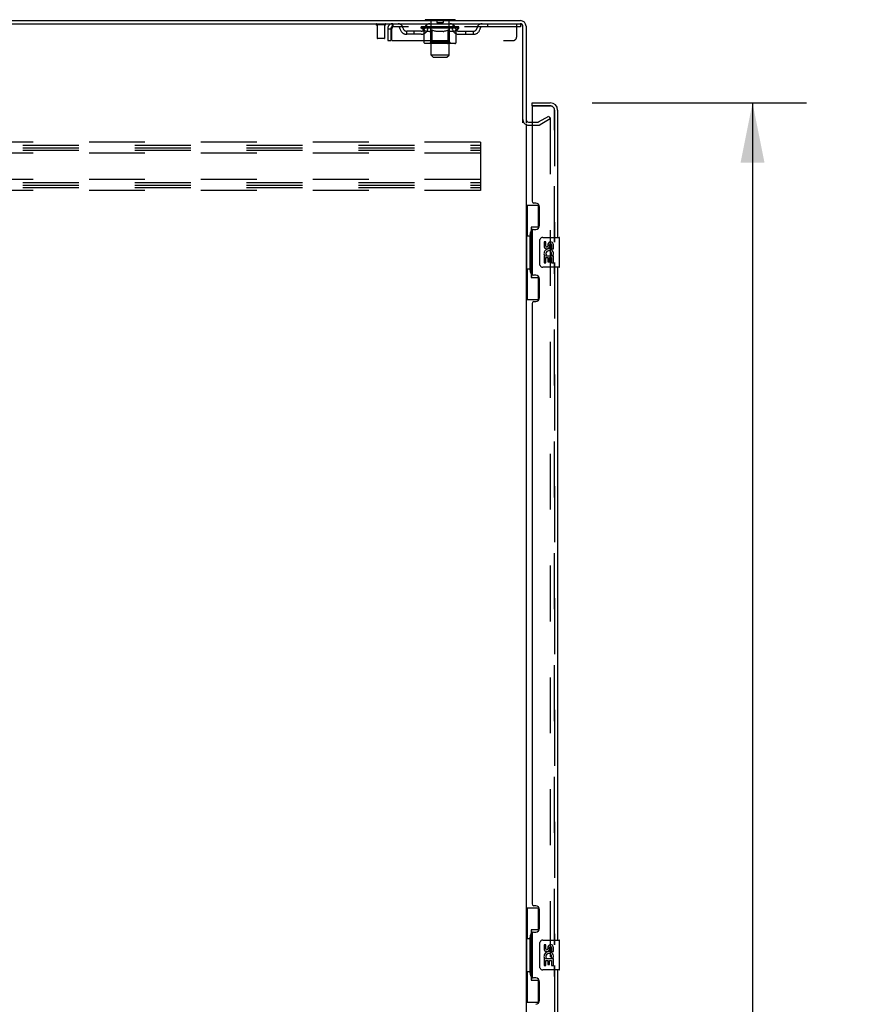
# Model space of a CAD drawing. Header units: inches. Extents: x 0 to 340, y 0 to 220.
# Tile 4 of 30: x 28 to 57, y 125 to 158. Entities that reach past the tile are written whole.
import ezdxf

# ---------------------------------------------------------------- set-up
doc = ezdxf.new("R2010")
doc.units = ezdxf.units.IN
doc.header["$LTSCALE"] = 18.7
doc.header["$MEASUREMENT"] = 0
doc.linetypes.add('HIDDEN', pattern=[0.2, 0.1, -0.1])
doc.layers.get('0').update_dxf_attribs({"linetype": 'CONTINUOUS'})
for name, color, linetype in [('DEFAULT_2', 8, 'HIDDEN'), ('DIMENSIONS', 7, 'CONTINUOUS'), ('MASTER_DOOR_ASSEMBLY', 7, 'CONTINUOUS'), ('SLAVE_DOOR_ASSEMBLY', 7, 'CONTINUOUS')]:
    doc.layers.add(name, color=color, linetype=linetype)
doc.styles.get("Standard").update_dxf_attribs({"font": 'arial.ttf'})
doc.dimstyles.new('DIMSTYLE_1', dxfattribs={"dimtxt": 1.5, "dimasz": 2, "dimexe": 0.09, "dimexo": 0.07, "dimgap": 0.0375, "dimtad": 0, "dimtih": 1, "dimtoh": 1, "dimzin": 4, "dimdsep": 46, "dimtxsty": 'Standard', "dimblk": '_FILLED', "dimblk1": '_FILLED', "dimblk2": '_FILLED', "dimcen": 0.09, "dimadec": 3, "dimazin": 1, "dimtfac": 1, "dimtdec": 3, "dimtofl": 0, "dimtmove": 0, "dimatfit": 3, "dimldrblk": '_FILLED', "dimfxl": 0, "dimtolj": 1, "dimtzin": 4, "dimarcsym": 0})

# ---------------------------------------------------------------- blocks, each defined once
blk = doc.blocks.new('_FILLED')
at = {"color": 0, "linetype": 'ByBlock'}
blk.add_solid([(0, 0), (-1, 0.2), (-1, -0.2)], dxfattribs=at)
blk = doc.blocks.new('*D11')
at = {"layer": 'DIMENSIONS', "color": 2, "linetype": 'Continuous'}
for p, q in [((47.478, 155.538), (54.64, 155.538)), ((52.84, 155.538), (52.84, 118.03)), ((52.84, 75.038), (52.84, 112.78)), ((47.478, 75.038), (54.64, 75.038))]:
    blk.add_line(p, q, dxfattribs=at)
at = {"layer": 'DIMENSIONS', "color": 2, "linetype": 'Continuous', "xscale": 2, "yscale": 2, "zscale": 2}
for p, rotation in [((52.84, 155.538), 90), ((52.84, 75.038), 270)]:
    blk.add_blockref('_FILLED', p, dxfattribs=dict(at, rotation=rotation))
at = {"layer": 'DIMENSIONS', "color": 2, "linetype": 'Continuous', "insert": (52.84, 117.28), "char_height": 1.5, "width": 7.67286, "attachment_point": 2, "line_spacing_factor": 0.9}
blk.add_mtext('80.50\\PDOORS', dxfattribs=at)

msp = doc.modelspace()

# ---------------------------------------------------------------- linework, layer by layer
at = {"color": 3, "linetype": 'Continuous'}
for p, q in [((9.267, 158.184), (45.073, 158.184)), ((9.319, 158.288), (45.078, 158.288)), ((45.163, 154.871), (45.163, 158.094)), ((45.267, 158.099), (45.267, 154.871)), ((45.267, 154.84), (45.267, 75.736)), ((45.352, 154.892), (45.471, 154.892))]:
    msp.add_line(p, q, dxfattribs=at)
at = {"color": 7, "linetype": 'Continuous'}
for p, q in [((41.892, 158.318), (41.892, 158.288)), ((42.892, 158.318), (41.892, 158.318)), ((42.892, 158.318), (42.892, 158.288))]:
    msp.add_line(p, q, dxfattribs=at)
at = {"color": 3, "linetype": 'Continuous'}
for centre, radius, start, end in [((45.073, 158.094), 0.09, 0, 90), ((45.078, 158.099), 0.189, 0, 90), ((45.352, 154.977), 0.085, 180, 270)]:
    msp.add_arc(centre, radius, start, end, dxfattribs=at)
at = {"color": 7, "linetype": 'Continuous'}
msp.add_arc((45.078, 158.099), 0.085, 7.5, 82.5, dxfattribs=at)
at = {"layer": 'DEFAULT_2', "color": 8, "linetype": 'HIDDEN'}
for p, q in [((40.555, 158.141), (40.271, 158.141)), ((40.289, 158.141), (40.289, 157.694)), ((40.537, 158.141), (40.537, 157.694)), ((40.809, 158.184), (40.809, 158.08)), ((45.079, 158.08), (40.809, 158.08)), ((41.759, 158.033), (41.759, 158.08)), ((41.768, 158.073), (41.768, 158.08)), ((41.777, 158.07), (41.777, 158.074)), ((41.777, 158.07), (43.007, 158.07)), ((41.786, 158.07), (41.786, 158.074)), ((41.787, 158.07), (41.787, 158.074)), ((41.797, 158.073), (41.797, 158.08)), ((41.813, 158.07), (41.813, 158.074)), ((41.815, 158.07), (41.815, 158.074)), ((41.844, 158.073), (41.844, 158.08)), ((41.858, 158.07), (41.858, 158.074)), ((41.861, 158.07), (41.861, 158.074)), ((42.065, 158.073), (41.864, 158.073)), ((41.907, 158.073), (41.907, 158.08)), ((41.908, 158.07), (41.908, 158.073)), ((41.909, 158.07), (41.909, 158.073)), ((41.912, 158.07), (41.912, 158.073)), ((41.919, 158.07), (41.919, 158.074)), ((41.919, 158.07), (41.919, 158.073)), ((41.923, 158.07), (41.923, 158.074)), ((41.926, 158.07), (41.926, 158.074)), ((41.93, 158.07), (41.93, 158.073)), ((41.944, 158.07), (41.944, 158.073)), ((41.954, 158.08), (41.954, 158.184)), ((41.963, 158.07), (41.963, 158.076)), ((41.963, 158.07), (41.963, 158.073)), ((41.983, 158.07), (41.983, 158.073)), ((41.985, 158.073), (41.985, 158.08)), ((41.995, 158.07), (41.995, 158.074)), ((41.999, 158.07), (41.999, 158.074)), ((42.008, 158.07), (42.008, 158.073)), ((42.019, 158.07), (42.019, 158.077)), ((42.035, 158.07), (42.035, 158.073)), ((42.038, 158.07), (42.038, 158.073)), ((42.065, 158.07), (42.065, 158.073)), ((42.132, 158.073), (42.07, 158.073)), ((42.072, 158.318), (42.072, 158.288)), ((42.075, 158.073), (42.075, 158.08)), ((42.082, 158.07), (42.082, 158.074)), ((42.087, 158.07), (42.087, 158.074)), ((42.092, 157.137), (42.092, 158.288)), ((42.093, 158.07), (42.093, 158.079)), ((42.097, 158.07), (42.097, 158.073)), ((42.108, 158.07), (42.108, 158.073)), ((42.132, 158.07), (42.132, 158.073)), ((42.207, 158.073), (42.148, 158.073)), ((42.168, 158.07), (42.168, 158.073)), ((42.175, 158.073), (42.175, 158.08)), ((42.179, 158.07), (42.179, 158.074)), ((42.181, 158.07), (42.181, 158.079)), ((42.184, 158.07), (42.184, 158.074)), ((42.192, 158.07), (42.192, 158.074)), ((42.207, 158.07), (42.207, 158.073)), ((42.287, 158.073), (42.233, 158.073)), ((42.246, 158.07), (42.246, 158.073)), ((42.278, 158.073), (42.392, 158.08)), ((42.282, 158.073), (42.282, 158.08)), ((42.283, 158.08), (42.282, 158.08)), ((42.282, 158.07), (42.282, 158.074)), ((42.283, 158.074), (42.283, 158.08)), ((42.286, 158.07), (42.286, 158.074)), ((42.287, 158.308), (42.287, 158.228)), ((42.287, 158.07), (42.287, 158.073)), ((42.288, 158.07), (42.288, 158.074)), ((42.487, 158.218), (42.297, 158.218)), ((42.371, 158.073), (42.323, 158.073)), ((42.328, 158.07), (42.328, 158.073)), ((42.371, 158.07), (42.371, 158.073)), ((42.389, 158.074), (42.389, 158.074)), ((42.389, 158.07), (42.389, 158.074)), ((42.389, 158.07), (42.389, 158.074)), ((42.392, 158.073), (42.392, 158.08)), ((42.392, 158.08), (42.506, 158.073)), ((42.394, 158.07), (42.394, 158.074)), ((42.394, 158.074), (42.395, 158.074)), ((42.395, 158.07), (42.395, 158.074)), ((42.413, 158.07), (42.413, 158.073)), ((42.413, 158.073), (42.461, 158.073)), ((42.455, 158.07), (42.455, 158.073)), ((42.496, 158.07), (42.496, 158.074)), ((42.496, 158.07), (42.496, 158.073)), ((42.496, 158.073), (42.551, 158.073)), ((42.497, 158.308), (42.497, 158.228)), ((42.497, 158.07), (42.497, 158.074)), ((42.501, 158.074), (42.501, 158.08)), ((42.501, 158.08), (42.502, 158.08)), ((42.501, 158.07), (42.501, 158.074)), ((42.502, 158.073), (42.502, 158.08)), ((42.538, 158.07), (42.538, 158.073)), ((42.577, 158.07), (42.577, 158.073)), ((42.577, 158.073), (42.636, 158.073)), ((42.592, 158.07), (42.592, 158.074)), ((42.6, 158.07), (42.6, 158.074)), ((42.602, 158.07), (42.602, 158.079)), ((42.605, 158.07), (42.605, 158.074)), ((42.609, 158.073), (42.609, 158.08)), ((42.616, 158.07), (42.616, 158.073)), ((42.652, 158.07), (42.652, 158.073)), ((42.652, 158.073), (42.714, 158.073)), ((42.676, 158.07), (42.676, 158.073)), ((42.687, 158.07), (42.687, 158.073)), ((42.691, 158.07), (42.691, 158.079)), ((42.692, 157.137), (42.692, 158.288)), ((42.697, 158.07), (42.697, 158.074)), ((42.702, 158.07), (42.702, 158.074)), ((42.709, 158.073), (42.709, 158.08)), ((42.712, 158.318), (42.712, 158.288)), ((42.719, 158.07), (42.719, 158.073)), ((42.719, 158.073), (43.025, 158.073)), ((42.746, 158.07), (42.746, 158.073)), ((42.749, 158.07), (42.749, 158.073)), ((42.765, 158.07), (42.765, 158.077)), ((42.776, 158.07), (42.776, 158.073)), ((42.785, 158.07), (42.785, 158.074)), ((42.789, 158.07), (42.789, 158.074)), ((42.799, 158.073), (42.799, 158.08)), ((42.8, 158.07), (42.8, 158.073)), ((42.821, 158.07), (42.821, 158.076)), ((42.821, 158.07), (42.821, 158.073)), ((42.829, 158.08), (42.829, 158.184)), ((42.839, 158.07), (42.839, 158.073)), ((42.854, 158.07), (42.854, 158.073)), ((42.858, 158.07), (42.858, 158.074)), ((42.861, 158.07), (42.861, 158.074)), ((42.865, 158.07), (42.865, 158.074)), ((42.865, 158.07), (42.865, 158.073)), ((42.872, 158.07), (42.872, 158.073)), ((42.875, 158.07), (42.875, 158.073)), ((42.876, 158.07), (42.876, 158.073)), ((42.877, 158.073), (42.877, 158.08)), ((42.904, 158.077), (43.024, 158.078)), ((42.904, 158.073), (42.904, 158.077)), ((42.923, 158.07), (42.923, 158.074)), ((42.926, 158.07), (42.926, 158.074)), ((42.94, 158.073), (42.94, 158.08)), ((42.969, 158.07), (42.969, 158.074)), ((42.971, 158.07), (42.971, 158.074)), ((42.987, 158.073), (42.987, 158.08)), ((42.997, 158.07), (42.997, 158.074)), ((42.998, 158.07), (42.998, 158.074)), ((43.007, 158.07), (43.007, 158.074)), ((43.016, 158.073), (43.016, 158.08)), ((43.024, 158.073), (43.024, 158.078)), ((43.025, 158.033), (43.025, 158.073)), ((43.979, 158.184), (43.979, 158.08)), ((44.954, 157.747), (44.954, 158.184)), ((45.073, 158.184), (45.079, 158.184)), ((45.079, 158.184), (45.079, 158.08)), ((40.642, 158.017), (40.642, 157.622)), ((40.642, 158.017), (40.746, 158.017)), ((40.746, 158.017), (40.746, 157.622)), ((40.776, 157.622), (40.776, 158.017)), ((41.277, 157.829), (41.277, 157.933)), ((41.76, 157.933), (41.277, 157.933)), ((41.76, 157.829), (41.277, 157.829)), ((41.527, 157.829), (41.527, 157.933)), ((43.025, 158.033), (41.759, 158.033)), ((41.858, 157.964), (41.759, 158.033)), ((41.858, 157.559), (41.858, 157.964)), ((41.858, 157.964), (41.872, 157.954)), ((41.886, 157.946), (41.872, 157.955)), ((41.899, 157.939), (41.886, 157.946)), ((41.913, 157.932), (41.899, 157.939)), ((41.926, 157.926), (41.913, 157.932)), ((41.94, 157.922), (41.926, 157.927)), ((42.043, 157.922), (41.94, 157.922)), ((42.043, 157.922), (42.057, 157.927)), ((42.07, 157.932), (42.057, 157.927)), ((42.084, 157.939), (42.07, 157.932)), ((42.079, 157.562), (42.079, 158.03)), ((42.098, 157.946), (42.084, 157.939)), ((42.112, 157.955), (42.097, 157.946)), ((42.126, 157.964), (42.111, 157.955)), ((42.126, 157.559), (42.126, 157.964)), ((42.126, 157.964), (42.154, 157.955)), ((42.183, 157.946), (42.154, 157.955)), ((42.211, 157.939), (42.182, 157.946)), ((42.238, 157.932), (42.21, 157.939)), ((42.266, 157.926), (42.238, 157.932)), ((42.293, 157.922), (42.265, 157.926)), ((42.491, 157.922), (42.293, 157.922)), ((42.491, 157.922), (42.519, 157.927)), ((42.547, 157.932), (42.519, 157.926)), ((42.575, 157.939), (42.546, 157.932)), ((42.603, 157.947), (42.574, 157.939)), ((42.632, 157.955), (42.603, 157.947)), ((42.661, 157.965), (42.632, 157.955)), ((42.661, 157.559), (42.661, 157.965)), ((42.661, 157.965), (42.676, 157.955)), ((42.69, 157.946), (42.676, 157.955)), ((42.705, 157.939), (42.69, 157.947)), ((42.719, 157.932), (42.704, 157.939)), ((42.705, 157.562), (42.705, 158.03)), ((42.733, 157.926), (42.719, 157.932)), ((42.747, 157.922), (42.733, 157.926)), ((42.841, 157.922), (42.747, 157.922)), ((42.841, 157.922), (42.856, 157.926)), ((42.87, 157.932), (42.855, 157.926)), ((42.884, 157.939), (42.87, 157.932)), ((42.899, 157.947), (42.884, 157.939)), ((42.914, 157.956), (42.899, 157.947)), ((42.928, 157.966), (42.913, 157.956)), ((42.928, 157.966), (43.025, 158.033)), ((42.928, 157.559), (42.928, 157.966)), ((43.024, 157.933), (43.506, 157.933)), ((43.024, 157.829), (43.506, 157.829)), ((43.256, 157.829), (43.256, 157.933)), ((43.506, 157.829), (43.506, 157.933)), ((40.527, 157.684), (40.299, 157.684)), ((40.642, 157.622), (40.746, 157.622)), ((40.776, 157.622), (44.829, 157.622)), ((42.886, 157.522), (41.901, 157.522)), ((42.079, 157.562), (42.039, 157.522)), ((42.705, 157.562), (42.079, 157.562)), ((42.129, 157.539), (42.127, 157.544)), ((42.131, 157.535), (42.129, 157.539)), ((42.137, 157.526), (42.135, 157.529)), ((42.142, 157.523), (42.139, 157.524)), ((42.144, 157.522), (42.142, 157.523)), ((42.147, 157.522), (42.144, 157.522)), ((42.705, 157.562), (42.745, 157.522)), ((42.161, 157.068), (42.092, 157.137)), ((42.692, 157.137), (42.092, 157.137)), ((42.161, 157.068), (42.623, 157.068)), ((42.623, 157.068), (42.692, 157.137)), ((45.688, 154.897), (46.027, 155.093)), ((46.027, 155.093), (46.079, 155.003)), ((45.352, 154.788), (45.671, 154.788)), ((45.471, 154.892), (45.671, 154.892)), ((46.079, 155.003), (45.74, 154.807)), ((46.079, 155.023), (46.079, 75.554)), ((43.746, 154.226), (9.746, 154.226)), ((9.746, 154.122), (43.746, 154.122)), ((43.746, 154.226), (43.746, 152.601)), ((9.746, 154.038), (43.746, 154.038)), ((9.746, 153.955), (43.746, 153.955)), ((43.746, 153.851), (9.746, 153.851)), ((43.746, 152.976), (9.746, 152.976)), ((9.746, 152.872), (43.746, 152.872)), ((9.746, 152.788), (43.746, 152.788)), ((9.746, 152.705), (43.746, 152.705)), ((43.746, 152.601), (9.746, 152.601))]:
    msp.add_line(p, q, dxfattribs=at)
for points in [[(40.809, 158.184), (40.807, 158.183), (40.804, 158.18), (40.802, 158.175), (40.8, 158.168), (40.797, 158.159), (40.795, 158.148), (40.792, 158.135), (40.79, 158.121), (40.788, 158.106), (40.785, 158.09), (40.783, 158.072), (40.781, 158.054), (40.776, 158.017)], [(40.809, 158.08), (40.807, 158.08), (40.804, 158.079), (40.802, 158.077), (40.8, 158.074), (40.797, 158.07), (40.795, 158.066), (40.792, 158.062), (40.79, 158.056), (40.788, 158.051), (40.785, 158.044), (40.783, 158.038), (40.781, 158.031), (40.776, 158.017)], [(41.901, 157.522), (41.896, 157.522), (41.891, 157.523), (41.885, 157.524), (41.881, 157.526), (41.876, 157.529), (41.872, 157.532), (41.868, 157.535), (41.865, 157.539), (41.862, 157.544), (41.86, 157.548), (41.858, 157.554), (41.858, 157.559)], [(42.126, 157.548), (42.126, 157.554), (42.126, 157.559)], [(42.127, 157.544), (42.126, 157.548), (42.126, 157.554), (42.126, 157.559)], [(42.139, 157.524), (42.137, 157.526), (42.135, 157.529), (42.132, 157.532), (42.131, 157.535)], [(42.639, 157.522), (42.642, 157.522), (42.644, 157.523), (42.647, 157.524), (42.649, 157.526), (42.652, 157.529), (42.654, 157.532), (42.656, 157.535), (42.657, 157.539), (42.659, 157.544), (42.66, 157.548), (42.661, 157.554), (42.661, 157.559)], [(42.886, 157.522), (42.891, 157.522), (42.896, 157.523), (42.901, 157.524), (42.906, 157.526), (42.91, 157.529), (42.915, 157.532), (42.918, 157.535), (42.922, 157.539), (42.925, 157.544), (42.927, 157.548), (42.928, 157.554), (42.928, 157.559)], [(46.062, 155.043), (46.061, 155.043), (46.059, 155.042), (46.056, 155.041), (46.054, 155.04)], [(46.065, 155.042), (46.063, 155.043), (46.062, 155.043)], [(46.065, 155.042), (46.067, 155.042), (46.069, 155.041), (46.071, 155.04), (46.073, 155.038), (46.075, 155.036), (46.076, 155.034), (46.077, 155.032), (46.078, 155.03), (46.079, 155.028), (46.079, 155.025), (46.079, 155.023)]]:
    msp.add_lwpolyline(points, dxfattribs=at)
for centre, radius, start, end in [((40.271, 158.163), 0.0215, 90, 270), ((40.555, 158.163), 0.0215, 270, 90), ((40.809, 158.017), 0.167, 90, 180), ((40.809, 158.017), 0.063, 90, 180), ((40.988, 158.017), 0.167, 8.0716, 90), ((40.989, 158.018), 0.0625, 7.9863, 90), ((42.049, 158.017), 0.167, 90, 171.9284), ((42.049, 158.018), 0.0625, 90, 172.0137), ((42.039, 158.03), 0.0398, 0, 90), ((42.062, 158.288), 0.03, 0, 90), ((42.277, 158.308), 0.01, 0, 90), ((42.297, 158.228), 0.01, 180, 270), ((42.487, 158.228), 0.01, 270, 360), ((42.507, 158.308), 0.01, 90, 180), ((42.722, 158.288), 0.03, 90, 180), ((42.745, 158.03), 0.0398, 90, 180), ((42.734, 158.017), 0.167, 8.0716, 90), ((42.735, 158.018), 0.0625, 7.9863, 90), ((43.796, 158.017), 0.167, 90, 171.9284), ((43.795, 158.018), 0.0625, 90, 172.0137), ((41.277, 158.058), 0.229, 187.9863, 270), ((41.277, 158.058), 0.125, 188.0716, 270), ((41.76, 158.058), 0.125, 270, 351.9284), ((41.76, 158.058), 0.229, 270, 352.0137), ((43.024, 158.058), 0.229, 187.9863, 270), ((43.024, 158.058), 0.125, 188.0716, 270), ((43.506, 158.058), 0.125, 270, 351.9284), ((43.506, 158.058), 0.229, 270, 352.0137), ((44.829, 157.747), 0.125, 270, 360), ((40.299, 157.694), 0.01, 180, 270), ((40.527, 157.694), 0.01, 270, 360), ((45.352, 154.977), 0.189, 180, 270), ((45.671, 154.925), 0.033, 270, 300), ((45.671, 154.925), 0.137, 270, 300)]:
    msp.add_arc(centre, radius, start, end, dxfattribs=at)
for centre, major_axis, ratio, start_param, end_param in [((42.392, 158.08), (0.633, 0.007), 0.05963, 2.96643, 3.140963), ((41.739, 158.068), (0.198, 0), 0.060556, 0.430652, 1.470503), ((42.392, 158.08), (0.633, 0), 0.060556, -3.141593, -2.96706), ((41.739, 158.062), (0.198, 0.002), 0.05963, 1.376596, 1.469874), ((42.392, 158.08), (0.633, 0.013), 0.05688, 2.791345, 2.965878), ((41.715, 158.068), (0.198, 0.002), 0.05963, 0.25549, 1.295341), ((41.783, 158.068), (0.198, -0.002), 0.05963, 0.605815, 1.645666), ((42.392, 158.08), (0.633, -0.007), 0.05963, -2.96643, -2.791898), ((41.783, 158.062), (0.198, 0), 0.060556, 1.551758, 1.645036), ((41.715, 158.062), (0.198, 0.004), 0.05688, 1.20151, 1.294789), ((41.784, 158.064), (0.164, 0.002), 0.05963, 1.065228, 1.614276), ((41.764, 158.064), (0.164, 0.003), 0.05688, 0.890143, 1.43919), ((41.822, 158.064), (0.164, 0), 0.060556, 1.240391, 1.789438), ((42.392, 158.08), (0.633, 0.019), 0.052395, 2.616403, 2.790936), ((41.711, 158.068), (0.198, 0.004), 0.05688, 0.080405, 1.120256), ((41.846, 158.068), (0.198, -0.004), 0.05688, 0.7809, 1.820751), ((42.392, 158.08), (0.633, -0.013), 0.05688, -2.791345, -2.616812), ((41.846, 158.062), (0.198, -0.002), 0.05963, 1.72692, 1.820198), ((41.711, 158.062), (0.198, 0.006), 0.052395, 1.026568, 1.119847), ((41.764, 158.064), (0.164, 0.005), 0.052395, 0.715201, 1.264248), ((41.878, 158.064), (0.164, -0.002), 0.05963, 1.415553, 1.9646), ((42.392, 158.08), (0.633, 0.025), 0.046319, 2.441654, 2.616187), ((41.925, 158.068), (0.198, -0.006), 0.052395, 0.955842, 1.995693), ((41.728, 158.068), (0.198, 0.006), 0.052395, -0.094537, 0.945314), ((42.392, 158.08), (0.633, -0.019), 0.052395, -2.616403, -2.44187), ((41.925, 158.062), (0.198, -0.004), 0.05688, 1.902006, 1.995284), ((41.728, 158.062), (0.198, 0.008), 0.046319, 0.851819, 0.945098), ((41.782, 158.064), (0.164, 0.006), 0.046319, 0.540452, 1.089499), ((41.949, 158.064), (0.164, -0.003), 0.05688, 1.590638, 2.139686), ((42.392, 158.08), (0.633, 0.029), 0.038841, 2.267123, 2.441656), ((42.018, 158.068), (0.198, -0.008), 0.046319, 1.130591, 2.170442), ((41.765, 158.068), (0.198, 0.008), 0.046319, -0.269286, 0.770565), ((42.392, 158.08), (0.633, -0.025), 0.046319, -2.441654, -2.267121), ((42.018, 158.062), (0.198, -0.006), 0.052395, 2.076947, 2.170226), ((41.765, 158.062), (0.198, 0.009), 0.038841, 0.677289, 0.770567), ((41.819, 158.064), (0.164, 0.008), 0.038841, 0.365921, 0.914969), ((42.034, 158.064), (0.164, -0.005), 0.052395, 1.76558, 2.314627), ((42.392, 158.08), (0.633, 0.033), 0.030195, 2.09281, 2.267343), ((42.123, 158.068), (0.198, -0.009), 0.038841, 1.305122, 2.344973), ((41.821, 158.068), (0.198, 0.009), 0.038841, -0.443817, 0.596034), ((42.392, 158.08), (0.633, -0.029), 0.038841, -2.267123, -2.092591), ((42.123, 158.062), (0.198, -0.008), 0.046319, 2.251696, 2.344975), ((41.821, 158.062), (0.198, 0.01), 0.030195, 0.502975, 0.596254), ((41.873, 158.064), (0.164, 0.009), 0.030195, 0.191608, 0.740655), ((42.129, 158.064), (0.164, -0.006), 0.046319, 1.940329, 2.489376), ((41.895, 158.068), (0.198, 0.01), 0.030195, -0.61813, 0.421721), ((42.392, 158.08), (0.633, 0.036), 0.020645, 1.918687, 2.09322), ((42.236, 158.068), (0.198, -0.01), 0.030195, 1.479435, 2.519286), ((42.392, 158.08), (0.633, -0.033), 0.030195, -2.09281, -1.918277), ((42.236, 158.062), (0.198, -0.009), 0.038841, 2.426227, 2.519505), ((41.895, 158.062), (0.198, 0.011), 0.020645, 0.328852, 0.422131), ((41.944, 158.064), (0.164, 0.009), 0.020645, 0.017485, 0.566532), ((42.233, 158.064), (0.164, -0.008), 0.038841, 2.11486, 2.663907), ((41.983, 158.068), (0.198, 0.011), 0.020645, -0.792253, 0.247598), ((42.392, 158.08), (0.633, 0.038), 0.010478, 1.744704, 1.919237), ((42.354, 158.068), (0.198, -0.011), 0.020645, 1.653558, 2.693409), ((42.392, 158.08), (0.633, -0.036), 0.020645, -1.918687, -1.744154), ((42.354, 158.062), (0.198, -0.01), 0.030195, 2.60054, 2.693819), ((41.983, 158.062), (0.198, 0.012), 0.010478, 0.154869, 0.248148), ((42.027, 158.064), (0.164, 0.01), 0.010478, 6.126688, 6.675735), ((42.341, 158.064), (0.164, -0.009), 0.030195, 2.289173, 2.83822), ((42.084, 158.068), (0.198, 0.012), 0.010478, -0.966236, -0.000846), ((42.473, 158.068), (0.198, -0.012), 0.010478, 1.827541, 2.867392), ((42.392, 158.08), (0.633, -0.038), 0.010478, -1.744704, -1.570171), ((42.473, 158.062), (0.198, -0.011), 0.020645, 2.774664, 2.867942), ((42.451, 158.064), (0.164, -0.009), 0.020645, 2.463296, 3.012344), ((42.311, 158.068), (0.198, 0.012), 0.010478, 0.274201, 1.314052), ((42.225, 158.064), (0.164, 0.01), 0.010478, -0.000483, 0.504314), ((42.195, 158.062), (0.198, 0.012), 0.010478, 0.099668, 0.192946), ((42.392, 158.08), (0.633, 0.038), 0.010478, -1.571421, -1.396888), ((42.589, 158.062), (0.198, -0.012), 0.010478, 2.948646, 3.041925), ((42.559, 158.064), (0.164, -0.01), 0.010478, 2.637279, 3.142076), ((42.43, 158.068), (0.198, 0.011), 0.020645, 0.448184, 1.488034), ((42.333, 158.064), (0.164, 0.009), 0.020645, 0.129249, 0.678296), ((42.311, 158.062), (0.198, 0.011), 0.020645, 0.273651, 0.366929), ((42.699, 158.068), (0.198, -0.012), 0.010478, -3.140747, -2.175357), ((42.392, 158.08), (0.633, 0.036), 0.020645, -1.397439, -1.222906), ((42.392, 158.08), (0.633, -0.038), 0.010478, 1.222355, 1.396888), ((42.548, 158.068), (0.198, 0.01), 0.030195, 0.622307, 1.662158), ((42.443, 158.064), (0.164, 0.009), 0.030195, 0.303372, 0.852419), ((42.757, 158.064), (0.164, -0.01), 0.010478, 2.749043, 3.29809), ((42.801, 158.068), (0.198, -0.011), 0.020645, 2.893995, 3.933846), ((42.43, 158.062), (0.198, 0.01), 0.030195, 0.447774, 0.541052), ((42.801, 158.062), (0.198, -0.012), 0.010478, 2.893445, 2.986723), ((42.661, 158.068), (0.198, 0.009), 0.038841, 0.79662, 1.836471), ((42.392, 158.08), (0.633, 0.033), 0.030195, -1.223315, -1.048783), ((42.392, 158.08), (0.633, -0.036), 0.020645, 1.048373, 1.222906), ((42.551, 158.064), (0.164, 0.008), 0.038841, 0.477686, 1.026733), ((42.84, 158.064), (0.164, -0.009), 0.020645, 2.57506, 3.124108), ((42.889, 158.068), (0.198, -0.01), 0.030195, 2.719872, 3.759723), ((42.766, 158.068), (0.198, 0.008), 0.046319, 0.971151, 2.011002), ((42.548, 158.062), (0.198, 0.009), 0.038841, 0.622087, 0.715366), ((42.889, 158.062), (0.198, -0.011), 0.020645, 2.719462, 2.812741), ((42.392, 158.08), (0.633, 0.029), 0.038841, -1.049002, -0.874469), ((42.392, 158.08), (0.633, -0.033), 0.030195, 0.87425, 1.048783), ((42.655, 158.064), (0.164, 0.006), 0.046319, 0.652216, 1.201263), ((42.859, 158.068), (0.198, 0.006), 0.052395, 1.1459, 2.185751), ((42.91, 158.064), (0.164, -0.009), 0.030195, 2.400937, 2.949985), ((42.963, 158.068), (0.198, -0.009), 0.038841, 2.545558, 3.585409), ((42.75, 158.064), (0.164, 0.005), 0.052395, 0.826965, 1.376012), ((42.661, 158.062), (0.198, 0.008), 0.046319, 0.796618, 0.889896), ((42.963, 158.062), (0.198, -0.01), 0.030195, 2.545339, 2.638617), ((42.938, 158.068), (0.198, 0.004), 0.05688, 1.320842, 2.360692), ((42.392, 158.08), (0.633, 0.025), 0.046319, -0.874471, -0.699939), ((42.392, 158.08), (0.633, -0.029), 0.038841, 0.699936, 0.874469), ((43.019, 158.068), (0.198, -0.008), 0.046319, 2.371028, 3.410879), ((42.965, 158.064), (0.164, -0.008), 0.038841, 2.226624, 2.775671), ((43.001, 158.068), (0.198, 0.002), 0.05963, 1.495927, 2.535778), ((42.835, 158.064), (0.164, 0.003), 0.05688, 1.001907, 1.550954), ((43.056, 158.068), (0.198, -0.006), 0.052395, 2.196279, 3.23613), ((43.002, 158.064), (0.164, -0.006), 0.046319, 2.052093, 2.601141), ((42.766, 158.062), (0.198, 0.006), 0.052395, 0.971367, 1.064645), ((43.045, 158.068), (0.198, 0), 0.060556, 2.364024, 2.71094), ((43.019, 158.062), (0.198, -0.009), 0.038841, 2.371026, 2.464304), ((43.073, 158.068), (0.198, -0.004), 0.05688, 2.021337, 3.061188), ((42.392, 158.08), (0.633, 0.019), 0.052395, -0.699723, -0.52519), ((42.392, 158.08), (0.633, -0.025), 0.046319, 0.525406, 0.699939), ((43.069, 158.068), (0.198, -0.002), 0.05963, 1.846251, 2.886102), ((42.906, 158.064), (0.164, 0.002), 0.05963, 1.176993, 1.72604), ((43.02, 158.064), (0.164, -0.005), 0.052395, 1.877344, 2.426392), ((42.961, 158.064), (0.164, 0), 0.060556, 1.352155, 1.901202), ((43.019, 158.064), (0.164, -0.003), 0.05688, 1.702402, 2.25145), ((43, 158.064), (0.164, -0.002), 0.05963, 1.527317, 2.076364), ((42.859, 158.062), (0.198, 0.004), 0.05688, 1.146309, 1.239587), ((43.056, 158.062), (0.198, -0.008), 0.046319, 2.196495, 2.289773), ((42.392, 158.08), (0.633, 0.013), 0.05688, -0.524781, -0.350248), ((42.392, 158.08), (0.633, -0.019), 0.052395, 0.350657, 0.52519), ((43.045, 158.062), (0.198, -0.002), 0.05963, 1.764997, 1.971333), ((42.938, 158.062), (0.198, 0.002), 0.05963, 1.321394, 1.414673), ((43.073, 158.062), (0.198, -0.006), 0.052395, 2.021746, 2.115024), ((42.392, 158.08), (0.633, 0.007), 0.05963, -0.349695, -0.175162), ((42.392, 158.08), (0.633, -0.013), 0.05688, 0.175715, 0.350248), ((43.001, 158.062), (0.198, 0), 0.060556, 1.496556, 1.589835), ((43.069, 158.062), (0.198, -0.004), 0.05688, 1.846804, 1.940083), ((42.392, 158.08), (0.633, -0.007), 0.05963, 6.27665, 6.458348), ((42.392, 158.08), (0.633, 0), 0.060556, -0.174533, -0.058352)]:
    msp.add_ellipse(centre, major_axis=major_axis, ratio=ratio, start_param=start_param, end_param=end_param, dxfattribs=at)
at = {"layer": 'MASTER_DOOR_ASSEMBLY', "color": 8, "linetype": 'HIDDEN'}
for p, q in [((45.491, 155.434), (46.078, 155.434)), ((46.221, 155.292), (46.221, 150.883)), ((46.221, 150.193), (46.221, 127.383)), ((46.221, 126.693), (46.221, 103.883))]:
    msp.add_line(p, q, dxfattribs=at)
msp.add_arc((46.078, 155.292), 0.142, 0, 90, dxfattribs=at)
at = {"layer": 'SLAVE_DOOR_ASSEMBLY', "color": 7, "linetype": 'Continuous'}
for p, q in [((45.471, 155.434), (45.471, 155.538)), ((45.491, 155.434), (45.471, 155.434)), ((45.267, 152.113), (45.707, 152.113)), ((45.306, 152.113), (45.306, 151.088)), ((45.671, 152.113), (45.671, 151.333)), ((45.407, 151.118), (45.407, 151.139)), ((45.444, 151.378), (45.444, 149.698)), ((45.671, 151.378), (45.444, 151.378)), ((45.284, 151.088), (45.284, 149.988)), ((45.284, 151.088), (45.407, 151.088)), ((45.407, 149.988), (45.407, 151.088)), ((45.73, 150.138), (45.73, 150.938)), ((45.83, 151.038), (46.37, 151.038)), ((45.868, 150.884), (45.868, 150.748)), ((45.93, 150.884), (45.868, 150.884)), ((45.93, 150.748), (45.93, 150.884)), ((45.996, 150.81), (45.996, 150.741)), ((46.385, 150.053), (46.385, 151.023)), ((46.056, 150.748), (46.056, 150.79)), ((46.119, 150.79), (46.119, 150.653)), ((46.119, 150.653), (46.182, 150.653)), ((46.182, 150.653), (46.182, 150.79)), ((45.868, 150.423), (45.868, 150.192)), ((45.886, 150.423), (45.868, 150.423)), ((45.868, 150.192), (45.93, 150.192)), ((45.92, 150.423), (45.948, 150.442)), ((45.92, 150.423), (46.182, 150.423)), ((45.93, 150.192), (45.93, 150.36)), ((45.93, 150.36), (45.996, 150.36)), ((45.996, 150.36), (45.996, 150.224)), ((45.996, 150.224), (46.056, 150.224)), ((46.056, 150.224), (46.056, 150.36)), ((46.056, 150.36), (46.119, 150.36)), ((46.111, 150.459), (46.169, 150.434)), ((46.119, 150.36), (46.119, 150.192)), ((46.119, 150.192), (46.182, 150.192)), ((46.182, 150.192), (46.182, 150.423)), ((45.284, 149.988), (45.407, 149.988)), ((45.306, 149.988), (45.306, 148.963)), ((45.407, 149.937), (45.407, 149.958)), ((46.37, 150.038), (45.83, 150.038)), ((45.444, 149.698), (45.671, 149.698)), ((45.671, 149.743), (45.671, 148.963)), ((45.267, 148.963), (45.707, 148.963)), ((45.267, 128.613), (45.707, 128.613)), ((45.306, 128.613), (45.306, 127.588)), ((45.671, 128.613), (45.671, 127.833)), ((45.671, 127.878), (45.444, 127.878)), ((45.444, 127.878), (45.444, 126.198)), ((45.284, 127.588), (45.407, 127.588)), ((45.284, 127.588), (45.284, 126.488)), ((45.407, 127.618), (45.407, 127.639)), ((45.407, 126.488), (45.407, 127.588)), ((45.73, 126.638), (45.73, 127.438)), ((45.83, 127.538), (46.37, 127.538)), ((46.385, 126.553), (46.385, 127.523)), ((45.93, 127.384), (45.868, 127.384)), ((45.868, 127.384), (45.868, 127.248)), ((45.93, 127.248), (45.93, 127.384)), ((45.996, 127.31), (45.996, 127.241)), ((46.056, 127.248), (46.056, 127.29)), ((46.119, 127.29), (46.119, 127.153)), ((46.119, 127.153), (46.182, 127.153)), ((46.182, 127.153), (46.182, 127.29)), ((45.886, 126.923), (45.868, 126.923)), ((45.868, 126.923), (45.868, 126.692)), ((45.92, 126.923), (45.948, 126.942)), ((45.92, 126.923), (46.182, 126.923)), ((45.93, 126.86), (45.996, 126.86)), ((45.93, 126.692), (45.93, 126.86)), ((45.996, 126.86), (45.996, 126.724)), ((46.056, 126.86), (46.119, 126.86)), ((46.056, 126.724), (46.056, 126.86)), ((46.111, 126.959), (46.169, 126.934)), ((46.119, 126.86), (46.119, 126.692)), ((46.182, 126.692), (46.182, 126.923)), ((45.284, 126.488), (45.407, 126.488)), ((45.306, 126.488), (45.306, 125.463)), ((45.407, 126.437), (45.407, 126.458)), ((46.37, 126.538), (45.83, 126.538)), ((45.868, 126.692), (45.93, 126.692)), ((45.996, 126.724), (46.056, 126.724)), ((46.119, 126.692), (46.182, 126.692)), ((45.444, 126.198), (45.671, 126.198)), ((45.671, 126.243), (45.671, 125.463)), ((45.267, 125.463), (45.707, 125.463))]:
    msp.add_line(p, q, dxfattribs=at)
at = {"layer": 'SLAVE_DOOR_ASSEMBLY', "color": 3, "linetype": 'Continuous'}
for p, q in [((45.471, 155.538), (46.078, 155.538)), ((45.471, 155.414), (45.471, 152.246)), ((46.325, 151.038), (46.325, 155.292)), ((45.591, 152.186), (45.531, 152.186)), ((45.721, 151.436), (45.721, 152.056)), ((45.471, 151.246), (45.471, 149.831)), ((45.531, 151.306), (45.591, 151.306)), ((46.325, 127.538), (46.325, 150.038)), ((45.591, 149.771), (45.531, 149.771)), ((45.721, 149.021), (45.721, 149.641)), ((45.531, 148.891), (45.591, 148.891)), ((45.471, 148.831), (45.471, 128.746)), ((45.591, 128.686), (45.531, 128.686)), ((45.721, 127.936), (45.721, 128.556)), ((45.531, 127.806), (45.591, 127.806)), ((45.471, 127.746), (45.471, 126.331)), ((46.325, 104.038), (46.325, 126.538)), ((45.591, 126.271), (45.531, 126.271)), ((45.721, 125.521), (45.721, 126.141))]:
    msp.add_line(p, q, dxfattribs=at)
at = {"layer": 'SLAVE_DOOR_ASSEMBLY', "color": 8, "linetype": 'HIDDEN'}
for p, q in [((46.078, 155.434), (45.491, 155.434)), ((46.221, 150.883), (46.221, 155.292)), ((46.221, 127.383), (46.221, 150.193)), ((46.221, 103.883), (46.221, 126.693))]:
    msp.add_line(p, q, dxfattribs=at)
at = {"layer": 'SLAVE_DOOR_ASSEMBLY', "color": 7, "linetype": 'Continuous'}
for points in [[(45.444, 151.354), (45.444, 151.351), (45.445, 151.347), (45.446, 151.343), (45.447, 151.339), (45.448, 151.334), (45.451, 151.329), (45.453, 151.324), (45.456, 151.318), (45.459, 151.311), (45.463, 151.304), (45.468, 151.297), (45.472, 151.289), (45.478, 151.281), (45.48, 151.277)], [(45.73, 150.938), (45.73, 150.944), (45.731, 150.951), (45.732, 150.957), (45.733, 150.963), (45.735, 150.969), (45.737, 150.974)], [(45.737, 150.102), (45.735, 150.108), (45.733, 150.114), (45.732, 150.12), (45.731, 150.126), (45.73, 150.132), (45.73, 150.138)], [(45.48, 149.799), (45.478, 149.796), (45.472, 149.787), (45.468, 149.779), (45.463, 149.772), (45.459, 149.765), (45.456, 149.759), (45.453, 149.753), (45.451, 149.747), (45.448, 149.742), (45.447, 149.737), (45.446, 149.733), (45.445, 149.729), (45.444, 149.725), (45.444, 149.722)], [(45.444, 127.854), (45.444, 127.851), (45.445, 127.847), (45.446, 127.843), (45.447, 127.839), (45.448, 127.834), (45.451, 127.829), (45.453, 127.824), (45.456, 127.818), (45.459, 127.811), (45.463, 127.804), (45.468, 127.797), (45.472, 127.789), (45.478, 127.781), (45.48, 127.777)], [(45.73, 127.438), (45.73, 127.444), (45.731, 127.451), (45.732, 127.457), (45.733, 127.463), (45.735, 127.469), (45.737, 127.474)], [(45.737, 126.602), (45.735, 126.608), (45.733, 126.614), (45.732, 126.62), (45.731, 126.626), (45.73, 126.632), (45.73, 126.638)], [(45.48, 126.299), (45.478, 126.296), (45.472, 126.287), (45.468, 126.279), (45.463, 126.272), (45.459, 126.265), (45.456, 126.259), (45.453, 126.253), (45.451, 126.247), (45.448, 126.242), (45.447, 126.237), (45.446, 126.233), (45.445, 126.229), (45.444, 126.225), (45.444, 126.222)]]:
    msp.add_lwpolyline(points, dxfattribs=at)
at = {"layer": 'SLAVE_DOOR_ASSEMBLY', "color": 3, "linetype": 'Continuous'}
for centre, radius, start, end in [((45.491, 155.414), 0.02, 90, 180), ((46.078, 155.292), 0.246, 0, 90), ((45.531, 152.246), 0.06, 180, 270), ((45.591, 152.056), 0.13, 0, 90), ((45.531, 151.246), 0.06, 90, 180), ((45.591, 151.436), 0.13, 270, 360), ((45.531, 149.831), 0.06, 180, 270), ((45.591, 149.641), 0.13, 0, 90), ((45.531, 148.831), 0.06, 90, 180), ((45.591, 149.021), 0.13, 270, 360), ((45.531, 128.746), 0.06, 180, 270), ((45.591, 128.556), 0.13, 0, 90), ((45.531, 127.746), 0.06, 90, 180), ((45.591, 127.936), 0.13, 270, 360), ((45.531, 126.331), 0.06, 180, 270), ((45.591, 126.141), 0.13, 0, 90), ((45.591, 125.521), 0.13, 270, 360)]:
    msp.add_arc(centre, radius, start, end, dxfattribs=at)
at = {"layer": 'SLAVE_DOOR_ASSEMBLY', "color": 8, "linetype": 'HIDDEN'}
msp.add_arc((46.078, 155.292), 0.142, 0, 90, dxfattribs=at)
at = {"layer": 'SLAVE_DOOR_ASSEMBLY', "color": 7, "linetype": 'Continuous'}
for centre, radius, start, end in [((46.161, 155.148), 0.26, 90, 92.6114), ((45.83, 150.938), 0.1, 90, 158.7946), ((46.088, 150.79), 0.0943, 68.6999, 167.4338), ((46.088, 150.79), 0.0314, 0, 180.0485), ((46.088, 150.79), 0.0943, 0, 68.6704), ((46.37, 151.023), 0.015, 0, 90), ((46.021, 150.496), 0.154, 161.4199, 206.1963), ((45.962, 150.748), 0.0943, 180, 360), ((46.025, 150.496), 0.157, 336.5966, 161.8791), ((45.962, 150.748), 0.0314, 180, 261.2295), ((46.025, 150.496), 0.0943, 336.5966, 215.1122), ((45.961, 150.753), 0.0362, 263.4285, 341.7628), ((46.025, 150.496), 0.157, 205.737, 207.8532), ((45.83, 150.138), 0.1, 201.205, 270), ((46.37, 150.053), 0.015, 270, 360), ((45.83, 127.438), 0.1, 90, 158.7946), ((46.37, 127.523), 0.015, 0, 90), ((45.962, 127.248), 0.0943, 180, 360), ((46.025, 126.996), 0.157, 336.5966, 161.8791), ((45.962, 127.248), 0.0314, 180, 261.2295), ((45.961, 127.253), 0.0362, 263.4285, 341.7628), ((46.088, 127.29), 0.0943, 68.6999, 167.4338), ((46.088, 127.29), 0.0314, 0, 180.0485), ((46.088, 127.29), 0.0943, 0, 68.6704), ((46.021, 126.996), 0.154, 161.4199, 206.1963), ((46.025, 126.996), 0.157, 205.737, 207.8532), ((46.025, 126.996), 0.0943, 336.5966, 215.1122), ((45.83, 126.638), 0.1, 201.205, 270), ((46.37, 126.553), 0.015, 270, 360)]:
    msp.add_arc(centre, radius, start, end, dxfattribs=at)
for centre, start_param, end_param in [((45.511, 151.129), 0.699287, 1.51401), ((45.511, 151.129), -4.655602, -3.84088), ((45.511, 149.948), 0.699287, 1.51401), ((45.511, 149.948), -4.655602, -3.84088), ((45.511, 127.629), 0.699287, 1.51401), ((45.511, 127.629), -4.655602, -3.84088), ((45.511, 126.448), 0.699287, 1.51401), ((45.511, 126.448), -4.655602, -3.84088)]:
    msp.add_ellipse(centre, major_axis=(0, 0.18), ratio=0.579493, start_param=start_param, end_param=end_param, dxfattribs=at)

# ---------------------------------------------------------------- dimensions: what is measured, and where the dimension line sits
at = {"layer": 'DIMENSIONS', "color": 2, "linetype": 'Continuous'}
dim = msp.add_linear_dim(base=(52.84, 155.538), p1=(47.408, 75.038), p2=(47.408, 155.538), angle=90, text='<>\\PDOORS', dimstyle='DIMSTYLE_1', dxfattribs=at)
dim.commit()
dim.dimension.update_dxf_attribs({"geometry": '*D11', "text_midpoint": (52.84, 115.405), "dimtype": 160})

doc.saveas('drawing.dxf')
